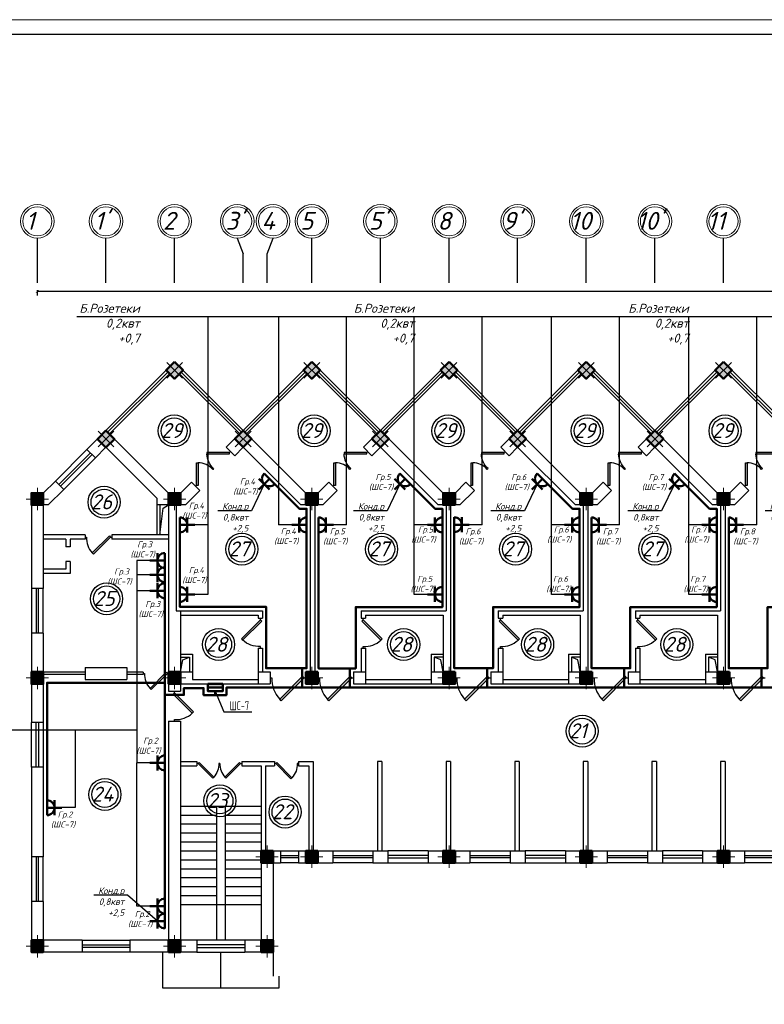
# Model space of a CAD drawing. Header units: millimetres. Extents: x 473009 to 2502882, y 456217 to 1153743.
# Tile 114 of 124: x 2079288 to 2104246, y 506538 to 539567. Entities that reach past the tile are written whole.
import ezdxf
from ezdxf import colors
from ezdxf.entities.mleader import LeaderData, LeaderLine
from ezdxf.math import Vec2, Vec3

# ---------------------------------------------------------------- set-up
doc = ezdxf.new("R2010")
doc.units = ezdxf.units.MM
for name, color, linetype in [('kolonn', 7, 'Continuous'), ('os', 3, 'Continuous'), ('ТС ГММ', 7, 'Continuous')]:
    doc.layers.add(name, color=color, linetype=linetype)
for name, color, linetype, lineweight in [('Электрика', 1, 'Continuous', 50), ('ЭМ', 240, 'Continuous', 20), ('ЭО', 2, 'Continuous', 40)]:
    doc.layers.add(name, color=color, linetype=linetype, lineweight=lineweight)
doc.styles.add('SPDS', font='spds.shx', dxfattribs={"width": 0.8, "height": 250})
doc.styles.get("Standard").update_dxf_attribs({"font": 'isocpeui.ttf'})
doc.styles.add('style Ecuper', font='isocpeui.ttf', dxfattribs={"height": 220})
doc.styles.add('ГОСТ 300', font='isocpeui.ttf', dxfattribs={"height": 250})
doc.dimstyles.new('ISO-25', dxfattribs={"dimtxt": 400, "dimasz": 100, "dimexe": 50, "dimexo": 50, "dimgap": 20, "dimtad": 1, "dimdec": 0, "dimtxsty": 'Standard', "dimblk": 'ARCHTICK', "dimcen": 20, "dimclrd": 1, "dimclre": 1, "dimadec": 0, "dimazin": 0, "dimtfac": 1, "dimtdec": 0, "dimtmove": 0, "dimatfit": 3, "dimldrblk": 'ARCHTICK', "dimfxl": 1, "dimarcsym": 0})

# ---------------------------------------------------------------- blocks, each defined once
blk = doc.blocks.new('jfgjhsdf')
blk.add_hatch(color=1).paths.add_polyline_path([(-593, 731), (-637, 687), (0, 50), (44, 94)])
at = {"color": 1}
for p, q in [((0, 1000), (0, 950)), ((0, 50), (0, 0))]:
    blk.add_line(p, q, dxfattribs=at)
blk.add_lwpolyline([(0, 50), (-637, 687), (-593, 731), (44, 94), (0, 50)], dxfattribs=at)
blk.add_arc((-33, 130), 821, 87.662, 132.9147, dxfattribs=at)
blk = doc.blocks.new('ghsdd')
at = {"ltscale": 50}
h = blk.add_hatch(color=256, dxfattribs=at)
h.paths.add_polyline_path([(0, 200), (-200, 200), (-200, 0), (0, 0)])
h.paths.add_polyline_path([(200, 0), (200, 200), (0, 200), (0, 0)])
h.paths.add_polyline_path([(0, 0), (-200, 0), (-200, -200), (0, -200)])
h.paths.add_polyline_path([(0, 0), (0, -200), (200, -200), (200, 0)])
at = {"lineweight": 0}
for p, q in [((0, -374), (0, 374)), ((-374, 0), (374, 0))]:
    blk.add_line(p, q, dxfattribs=at)
at = {"lineweight": 50, "ltscale": 50}
blk.add_lwpolyline([(200, 200), (200, -200), (-200, -200), (-200, 200), (200, 200)], dxfattribs=at)
blk = doc.blocks.new('розетка')
at = {"layer": 'Электрика', "ltscale": 20}
for p, q in [((0, 250), (0, -250)), ((0, 0), (500, 0)), ((250, 250), (250, -250))]:
    blk.add_line(p, q, dxfattribs=at)
blk.add_arc((0, 0), 250, 270, 90, dxfattribs=at)
blk = doc.blocks.new('_None')
blk = doc.blocks.new('_ArchTick')
at = {"color": 0, "linetype": 'ByBlock', "const_width": 0.15}
blk.add_lwpolyline([(-0.5, -0.5), (0.5, 0.5)], dxfattribs=at)
blk = doc.blocks.new('*D108')
at = {"color": 1, "lineweight": -2, "transparency": 16777216}
for p, q in [((2079879, 530311), (2079879, 530496)), ((2167079, 530446), (2079879, 530446)), ((2167079, 530311), (2167079, 530496))]:
    blk.add_line(p, q, dxfattribs=at)
at = {"layer": 'Defpoints', "color": 0, "lineweight": 50, "transparency": 16777216}
for p in [(2079879, 530446), (2079879, 530261), (2167079, 530261)]:
    blk.add_point(p, dxfattribs=at)
at = {"color": 1, "lineweight": -2, "transparency": 16777216, "xscale": 100, "yscale": 100, "zscale": 100, "rotation": 180}
blk.add_blockref('_ArchTick', (2079879, 530446), dxfattribs=at)
at = {"color": 1, "lineweight": -2, "transparency": 16777216, "xscale": 100, "yscale": 100, "zscale": 100}
blk.add_blockref('_ArchTick', (2167079, 530446), dxfattribs=at)
at = {"color": 0, "transparency": 16777216, "insert": (2123479, 530668), "char_height": 400, "attachment_point": 5}
blk.add_mtext('87200', dxfattribs=at)
blk = doc.blocks.new('1231234431252433')
at = {"layer": 'ЭМ', "color": 0, "lineweight": 20, "ltscale": 0.5}
blk.add_lwpolyline([(287242, 187022), (413342, 187022), (413342, 269622), (287242, 269622)], close=True, dxfattribs=at)
at = {"layer": 'ЭМ', "color": 0, "lineweight": 30, "ltscale": 0.5}
blk.add_lwpolyline([(289242, 187522), (412842, 187522), (412842, 269122), (289242, 269122)], close=True, dxfattribs=at)

msp = doc.modelspace()

# ---------------------------------------------------------------- hatches: boundary and pattern name
at = {"lineweight": 50}
h = msp.add_hatch(color=1, dxfattribs=at)
h.dxf.hatch_style = 1
h.paths.add_polyline_path([(2085593.8, 517162.9), (2085593.8, 517287.9), (2085952.3, 517287.9), (2085952.3, 517162.9)])
h.paths.add_polyline_path([(2085952.3, 517162.9), (2085952.3, 517287.9), (2086093.8, 517287.9), (2086093.8, 517162.9)])

# ---------------------------------------------------------------- linework, layer by layer
for p, q in [((2087964.3, 529597.5), (2087964.3, 522618.2)), ((2082179, 525787.9), (2084479, 528087.9)), ((2086779, 525787.9), (2084479, 528087.9)), ((2086779, 525787.9), (2089079, 528087.9)), ((2091379, 525787.9), (2089079, 528087.9)), ((2091379, 525787.9), (2093679, 528087.9)), ((2095979, 525787.9), (2093679, 528087.9)), ((2095979, 525787.9), (2098279, 528087.9)), ((2100579, 525787.9), (2098279, 528087.9)), ((2100579, 525787.9), (2102879, 528087.9)), ((2105179, 525787.9), (2102879, 528087.9)), ((2088404, 522618.2), (2087964.3, 522618.2)), ((2090243.6, 522618.2), (2089804, 522618.2)), ((2092954, 522618.2), (2092514.3, 522618.2)), ((2094793.6, 522627), (2094354, 522627)), ((2097554, 522618.2), (2097114.3, 522618.2)), ((2099393.6, 522618.2), (2098954, 522618.2)), ((2102154, 522618.2), (2101714.3, 522618.2)), ((2103993.6, 522618.2), (2103554, 522618.2)), ((2092954, 520287.9), (2092514.3, 520287.9)), ((2097554, 520287.9), (2097114.3, 520287.9)), ((2102154, 520287.9), (2101714.3, 520287.9)), ((2083214.3, 515734.9), (2077163.1, 515734.9)), ((2084679, 513187.9), (2087379, 513187.9)), ((2085879, 513187.9), (2085879, 508687.9)), ((2086179, 513187.9), (2086179, 508687.9)), ((2084679, 512887.9), (2085879, 512887.9)), ((2086179, 512887.9), (2087379, 512887.9)), ((2084679, 512587.9), (2085879, 512587.9)), ((2084679, 512287.9), (2085879, 512287.9)), ((2086179, 512587.9), (2087379, 512587.9)), ((2086179, 512287.9), (2087379, 512287.9)), ((2084679, 511987.9), (2085879, 511987.9)), ((2086179, 511987.9), (2087379, 511987.9)), ((2084679, 511687.9), (2085879, 511687.9)), ((2086179, 511687.9), (2087379, 511687.9)), ((2084679, 511387.9), (2085879, 511387.9)), ((2086179, 511387.9), (2087379, 511387.9)), ((2084679, 511087.9), (2085879, 511087.9)), ((2086179, 511087.9), (2087379, 511087.9)), ((2084679, 510787.9), (2085879, 510787.9)), ((2086179, 510787.9), (2087379, 510787.9)), ((2084679, 510487.9), (2085879, 510487.9)), ((2086179, 510487.9), (2087379, 510487.9)), ((2084679, 510187.9), (2085879, 510187.9)), ((2086179, 510187.9), (2087379, 510187.9)), ((2084679, 509887.9), (2087379, 509887.9)), ((2086029, 507087.9), (2086029, 508287.9)), ((2087779, 508287.9), (2087779, 507487.9))]:
    msp.add_line(p, q)
at = {"color": 1}
for p, q in [((2082235.5, 525731.3), (2084252.7, 527748.5)), ((2082292.1, 525674.7), (2084309.3, 527691.9)), ((2086665.8, 525674.7), (2084648.7, 527691.9)), ((2086722.4, 525731.3), (2084705.2, 527748.5)), ((2086835.5, 525731.3), (2088852.7, 527748.5)), ((2086892.1, 525674.7), (2088909.3, 527691.9)), ((2091265.8, 525674.7), (2089248.7, 527691.9)), ((2091322.4, 525731.3), (2089305.2, 527748.5)), ((2091435.5, 525731.3), (2093452.7, 527748.5)), ((2091492.1, 525674.7), (2093509.3, 527691.9)), ((2095865.8, 525674.7), (2093848.7, 527691.9)), ((2095922.4, 525731.3), (2093905.2, 527748.5)), ((2096035.5, 525731.3), (2098052.7, 527748.5)), ((2096092.1, 525674.7), (2098109.3, 527691.9)), ((2100465.8, 525674.7), (2098448.7, 527691.9)), ((2100522.4, 525731.3), (2098505.2, 527748.5)), ((2100635.5, 525731.3), (2102652.7, 527748.5)), ((2100692.1, 525674.7), (2102709.3, 527691.9)), ((2105065.8, 525674.7), (2103048.7, 527691.9)), ((2105122.4, 525731.3), (2103105.2, 527748.5)), ((2080481.9, 524090.8), (2081542.6, 525151.5)), ((2080595, 523977.7), (2081655.7, 525038.3)), ((2081712.3, 524981.8), (2080651.6, 523921.1)), ((2081825.4, 524868.6), (2080764.7, 523808)), ((2079679, 520487.9), (2079679, 518987.9)), ((2079839, 520487.9), (2079839, 518987.9)), ((2079919, 518987.9), (2079919, 520487.9)), ((2080079, 518987.9), (2080079, 520487.9)), ((2081479, 517677.9), (2080079, 517677.9)), ((2081479, 517597.9), (2080079, 517597.9)), ((2083429, 517677.9), (2082879, 517677.9)), ((2083429, 517597.9), (2082879, 517597.9)), ((2083429, 517677.9), (2083429, 517597.9)), ((2079679, 514487.9), (2079679, 515987.9)), ((2079839, 514487.9), (2079839, 515987.9)), ((2079919, 515987.9), (2079919, 514487.9)), ((2080079, 515987.9), (2080079, 514487.9)), ((2088029, 511687.9), (2088629, 511687.9)), ((2089779, 511687.9), (2091129, 511687.9)), ((2092979, 511687.9), (2091629, 511687.9)), ((2094379, 511687.9), (2095729, 511687.9)), ((2097579, 511687.9), (2096229, 511687.9)), ((2098979, 511687.9), (2100329, 511687.9)), ((2102179, 511687.9), (2100829, 511687.9)), ((2103579, 511687.9), (2104929, 511687.9)), ((2079679, 511487.9), (2079679, 509987.9)), ((2079839, 511487.9), (2079839, 509987.9)), ((2079919, 509987.9), (2079919, 511487.9)), ((2080079, 509987.9), (2080079, 511487.9)), ((2088029, 511527.9), (2088629, 511527.9)), ((2088629, 511447.9), (2088029, 511447.9)), ((2088629, 511287.9), (2088029, 511287.9)), ((2089779, 511527.9), (2091129, 511527.9)), ((2091129, 511447.9), (2089779, 511447.9)), ((2091129, 511287.9), (2089779, 511287.9)), ((2092979, 511527.9), (2091629, 511527.9)), ((2091629, 511447.9), (2092979, 511447.9)), ((2091629, 511287.9), (2092979, 511287.9)), ((2094379, 511527.9), (2095729, 511527.9)), ((2095729, 511447.9), (2094379, 511447.9)), ((2095729, 511287.9), (2094379, 511287.9)), ((2097579, 511527.9), (2096229, 511527.9)), ((2096229, 511447.9), (2097579, 511447.9)), ((2096229, 511287.9), (2097579, 511287.9)), ((2098979, 511527.9), (2100329, 511527.9)), ((2100329, 511447.9), (2098979, 511447.9)), ((2100329, 511287.9), (2098979, 511287.9)), ((2102179, 511527.9), (2100829, 511527.9)), ((2100829, 511447.9), (2102179, 511447.9)), ((2100829, 511287.9), (2102179, 511287.9)), ((2103579, 511527.9), (2104929, 511527.9)), ((2104929, 511447.9), (2103579, 511447.9)), ((2104929, 511287.9), (2103579, 511287.9)), ((2081379, 508687.9), (2082979, 508687.9)), ((2086829, 508687.9), (2085229, 508687.9)), ((2081379, 508527.9), (2082979, 508527.9)), ((2082979, 508447.9), (2081379, 508447.9)), ((2086829, 508527.9), (2085229, 508527.9)), ((2085229, 508447.9), (2086829, 508447.9)), ((2082979, 508287.9), (2081379, 508287.9)), ((2085229, 508287.9), (2086829, 508287.9))]:
    msp.add_line(p, q, dxfattribs=at)
at = {"lineweight": 30}
for p, q in [((2081542.6, 525151.5), (2082179, 525787.9)), ((2084279, 523687.9), (2082179, 525787.9)), ((2086213.3, 525222.2), (2086779, 525787.9)), ((2088879, 523687.9), (2086779, 525787.9)), ((2090813.3, 525222.2), (2091379, 525787.9)), ((2093479, 523687.9), (2091379, 525787.9)), ((2095413.3, 525222.2), (2095979, 525787.9)), ((2098079, 523687.9), (2095979, 525787.9)), ((2100013.3, 525222.2), (2100579, 525787.9)), ((2102679, 523687.9), (2100579, 525787.9)), ((2081825.4, 524868.6), (2082179, 525222.2)), ((2083879, 523522.2), (2082179, 525222.2)), ((2086496.1, 524939.3), (2086213.3, 525222.2)), ((2086496.1, 524939.3), (2086779, 525222.2)), ((2088713.3, 523287.9), (2086779, 525222.2)), ((2091096.1, 524939.3), (2090813.3, 525222.2)), ((2091096.1, 524939.3), (2091379, 525222.2)), ((2093313.3, 523287.9), (2091379, 525222.2)), ((2095696.1, 524939.3), (2095413.3, 525222.2)), ((2095696.1, 524939.3), (2095979, 525222.2)), ((2097913.3, 523287.9), (2095979, 525222.2)), ((2100296.1, 524939.3), (2100013.3, 525222.2)), ((2100296.1, 524939.3), (2100579, 525222.2)), ((2102513.3, 523287.9), (2100579, 525222.2)), ((2081825.4, 524868.6), (2081542.6, 525151.5)), ((2080079, 523687.9), (2080481.9, 524090.8)), ((2080764.7, 523808), (2080481.9, 524090.8)), ((2084679, 523687.9), (2085046.6, 524055.5)), ((2085329.4, 523772.6), (2085046.6, 524055.5)), ((2089279, 523687.9), (2089646.6, 524055.5)), ((2089929.4, 523772.6), (2089646.6, 524055.5)), ((2093879, 523687.9), (2094246.6, 524055.5)), ((2094529.4, 523772.6), (2094246.6, 524055.5)), ((2098479, 523687.9), (2098846.6, 524055.5)), ((2099129.4, 523772.6), (2098846.6, 524055.5)), ((2103079, 523687.9), (2103446.6, 524055.5)), ((2103729.4, 523772.6), (2103446.6, 524055.5)), ((2079679, 523687.9), (2079679, 520487.9)), ((2080079, 523687.9), (2079679, 523687.9)), ((2080244.6, 523287.9), (2080764.7, 523808)), ((2083879, 523522.2), (2083879, 522287.9)), ((2084679, 523687.9), (2084279, 523687.9)), ((2084844.6, 523287.9), (2085329.4, 523772.6)), ((2089279, 523687.9), (2088879, 523687.9)), ((2089444.6, 523287.9), (2089929.4, 523772.6)), ((2093879, 523687.9), (2093479, 523687.9)), ((2094044.6, 523287.9), (2094529.4, 523772.6)), ((2098479, 523687.9), (2098079, 523687.9)), ((2098644.6, 523287.9), (2099129.4, 523772.6)), ((2103079, 523687.9), (2102679, 523687.9)), ((2103244.6, 523287.9), (2103729.4, 523772.6)), ((2080079, 523287.9), (2080079, 520487.9)), ((2080244.6, 523287.9), (2080079, 523287.9)), ((2084844.6, 523287.9), (2083879, 523287.9)), ((2083979, 523287.9), (2083979, 522287.9)), ((2084279, 523287.9), (2084279, 517037.9)), ((2084529, 523287.9), (2084529, 519737.9)), ((2089444.6, 523287.9), (2088713.3, 523287.9)), ((2089029, 523287.9), (2089029, 517687.9)), ((2089179, 523287.9), (2089179, 517687.9)), ((2094044.6, 523287.9), (2093313.3, 523287.9)), ((2093579, 523287.9), (2093579, 519737.9)), ((2093729, 523287.9), (2093729, 517687.9)), ((2098644.6, 523287.9), (2097913.3, 523287.9)), ((2098179, 523287.9), (2098179, 519737.9)), ((2098329, 523287.9), (2098329, 517687.9)), ((2103244.6, 523287.9), (2102513.3, 523287.9)), ((2102779, 523287.9), (2102779, 519737.9)), ((2102929, 523287.9), (2102929, 517687.9)), ((2081479, 522287.9), (2080079, 522287.9)), ((2081479, 522287.9), (2081479, 522137.9)), ((2084279, 522287.9), (2082379, 522287.9)), ((2082379, 522287.9), (2082379, 522137.9)), ((2080829, 522137.9), (2080079, 522137.9)), ((2080829, 522137.9), (2080829, 521887.9)), ((2080979, 521887.9), (2080829, 521887.9)), ((2081479, 522137.9), (2080979, 522137.9)), ((2080979, 522137.9), (2080979, 521887.9)), ((2084279, 522137.9), (2082379, 522137.9)), ((2080979, 521387.9), (2080829, 521387.9)), ((2080829, 521387.9), (2080829, 521137.9)), ((2080979, 521387.9), (2080979, 520987.9)), ((2080829, 521137.9), (2080079, 521137.9)), ((2080979, 520987.9), (2080079, 520987.9)), ((2080079, 520487.9), (2079679, 520487.9)), ((2084529, 519737.9), (2087429, 519737.9)), ((2084679, 519737.9), (2084679, 517687.9)), ((2084679, 519587.9), (2087279, 519587.9)), ((2087279, 519587.9), (2087279, 519487.9)), ((2087429, 519737.9), (2087429, 519487.9)), ((2090729, 519737.9), (2090729, 519487.9)), ((2090729, 519737.9), (2093579, 519737.9)), ((2090879, 519587.9), (2090879, 519487.9)), ((2090879, 519587.9), (2093479, 519587.9)), ((2093479, 519587.9), (2093479, 517687.9)), ((2095329, 519737.9), (2098179, 519737.9)), ((2095329, 519737.9), (2095329, 519487.9)), ((2095479, 519587.9), (2098079, 519587.9)), ((2095479, 519587.9), (2095479, 519487.9)), ((2098079, 519587.9), (2098079, 517687.9)), ((2099929, 519737.9), (2099929, 519487.9)), ((2099929, 519737.9), (2102779, 519737.9)), ((2100079, 519587.9), (2100079, 519487.9)), ((2100079, 519587.9), (2102679, 519587.9)), ((2102679, 519587.9), (2102679, 517687.9)), ((2087279, 519487.9), (2087429, 519487.9)), ((2090729, 519487.9), (2090879, 519487.9)), ((2095329, 519487.9), (2095479, 519487.9)), ((2099929, 519487.9), (2100079, 519487.9)), ((2080079, 518987.9), (2079679, 518987.9)), ((2079679, 518987.9), (2079679, 515987.9)), ((2080079, 518987.9), (2080079, 515987.9)), ((2084679, 518287.9), (2085079, 518287.9)), ((2085079, 518287.9), (2085079, 517437.9)), ((2087279, 518487.9), (2087429, 518487.9)), ((2087279, 518487.9), (2087279, 517287.9)), ((2087429, 518487.9), (2087429, 517687.9)), ((2090729, 518487.9), (2090879, 518487.9)), ((2090729, 518487.9), (2090729, 517687.9)), ((2090879, 518487.9), (2090879, 517287.9)), ((2093079, 518287.9), (2093079, 517287.9)), ((2093079, 518287.9), (2093479, 518287.9)), ((2095329, 518487.9), (2095329, 517687.9)), ((2095329, 518487.9), (2095479, 518487.9)), ((2095479, 518487.9), (2095479, 517287.9)), ((2097679, 518287.9), (2098079, 518287.9)), ((2097679, 518287.9), (2097679, 517287.9)), ((2099929, 518487.9), (2100079, 518487.9)), ((2099929, 518487.9), (2099929, 517687.9)), ((2100079, 518487.9), (2100079, 517287.9)), ((2102279, 518287.9), (2102279, 517287.9)), ((2102279, 518287.9), (2102679, 518287.9)), ((2084679, 518187.9), (2084979, 518187.9)), ((2084979, 518187.9), (2084979, 517687.9)), ((2093479, 518187.9), (2093179, 518187.9)), ((2093179, 518187.9), (2093179, 517687.9)), ((2098079, 518187.9), (2097779, 518187.9)), ((2097779, 518187.9), (2097779, 517687.9)), ((2102679, 518187.9), (2102379, 518187.9)), ((2102379, 518187.9), (2102379, 517687.9)), ((2081479, 517837.9), (2082879, 517837.9)), ((2081479, 517837.9), (2081479, 517437.9)), ((2082879, 517837.9), (2082879, 517437.9)), ((2084679, 517687.9), (2085079, 517687.9)), ((2087279, 517687.9), (2087679, 517687.9)), ((2087679, 517687.9), (2087679, 517287.9)), ((2088879, 517687.9), (2088879, 517287.9)), ((2088879, 517687.9), (2089279, 517687.9)), ((2089279, 517687.9), (2089279, 517287.9)), ((2090479, 517687.9), (2090479, 517287.9)), ((2090479, 517687.9), (2090879, 517687.9)), ((2093079, 517687.9), (2093879, 517687.9)), ((2093879, 517687.9), (2093879, 517287.9)), ((2095079, 517687.9), (2095479, 517687.9)), ((2095079, 517687.9), (2095079, 517287.9)), ((2097679, 517687.9), (2098479, 517687.9)), ((2098479, 517687.9), (2098479, 517287.9)), ((2099679, 517687.9), (2099679, 517287.9)), ((2099679, 517687.9), (2100079, 517687.9)), ((2102279, 517687.9), (2103079, 517687.9)), ((2103079, 517687.9), (2103079, 517287.9)), ((2081479, 517437.9), (2082879, 517437.9)), ((2084679, 517287.9), (2087679, 517287.9)), ((2084679, 517287.9), (2084679, 517037.9)), ((2085079, 517437.9), (2087279, 517437.9)), ((2088879, 517287.9), (2089279, 517287.9)), ((2090479, 517287.9), (2093879, 517287.9)), ((2090879, 517437.9), (2093079, 517437.9)), ((2095079, 517287.9), (2098479, 517287.9)), ((2095479, 517437.9), (2097679, 517437.9)), ((2099679, 517287.9), (2103079, 517287.9)), ((2100079, 517437.9), (2102279, 517437.9)), ((2084279, 517037.9), (2084679, 517037.9)), ((2080079, 515987.9), (2079679, 515987.9)), ((2084279, 516037.9), (2084679, 516037.9)), ((2084279, 516037.9), (2084279, 508687.9)), ((2084679, 516037.9), (2084679, 508687.9)), ((2084679, 514687.9), (2085229, 514687.9)), ((2085229, 514687.9), (2085229, 514537.9)), ((2086729, 514687.9), (2086729, 514537.9)), ((2086729, 514687.9), (2087829, 514687.9)), ((2087829, 514687.9), (2087829, 514537.9)), ((2088629, 514687.9), (2088629, 514537.9)), ((2088629, 514687.9), (2089129, 514687.9)), ((2089129, 514687.9), (2089129, 511687.9)), ((2091279, 514687.9), (2091279, 511687.9)), ((2091429, 514687.9), (2091279, 514687.9)), ((2091429, 514687.9), (2091429, 511687.9)), ((2093729, 514687.9), (2093579, 514687.9)), ((2093579, 514687.9), (2093579, 511687.9)), ((2093729, 514687.9), (2093729, 511687.9)), ((2095879, 514687.9), (2095879, 511687.9)), ((2096029, 514687.9), (2095879, 514687.9)), ((2096029, 514687.9), (2096029, 511687.9)), ((2098329, 514687.9), (2098179, 514687.9)), ((2098179, 514687.9), (2098179, 511687.9)), ((2098329, 514687.9), (2098329, 511687.9)), ((2100629, 514687.9), (2100479, 514687.9)), ((2100479, 514687.9), (2100479, 511687.9)), ((2100629, 514687.9), (2100629, 511687.9)), ((2102779, 514687.9), (2102779, 511687.9)), ((2102929, 514687.9), (2102779, 514687.9)), ((2102929, 514687.9), (2102929, 511687.9)), ((2080079, 514487.9), (2079679, 514487.9)), ((2079679, 514487.9), (2079679, 511487.9)), ((2080079, 514487.9), (2080079, 511487.9)), ((2084679, 514537.9), (2085229, 514537.9)), ((2086729, 514537.9), (2087379, 514537.9)), ((2087379, 514537.9), (2087379, 508687.9)), ((2087529, 514537.9), (2087529, 511687.9)), ((2087529, 514537.9), (2087829, 514537.9)), ((2088629, 514537.9), (2088979, 514537.9)), ((2088979, 514537.9), (2088979, 511687.9)), ((2087379, 511687.9), (2088029, 511687.9)), ((2088029, 511687.9), (2088029, 511287.9)), ((2088629, 511687.9), (2088629, 511287.9)), ((2088629, 511687.9), (2089779, 511687.9)), ((2089779, 511687.9), (2089779, 511287.9)), ((2091129, 511687.9), (2091129, 511287.9)), ((2091129, 511687.9), (2091629, 511687.9)), ((2091629, 511687.9), (2091629, 511287.9)), ((2092979, 511687.9), (2092979, 511287.9)), ((2092979, 511687.9), (2094379, 511687.9)), ((2094379, 511687.9), (2094379, 511287.9)), ((2095729, 511687.9), (2095729, 511287.9)), ((2095729, 511687.9), (2096229, 511687.9)), ((2096229, 511687.9), (2096229, 511287.9)), ((2097579, 511687.9), (2097579, 511287.9)), ((2097579, 511687.9), (2098979, 511687.9)), ((2098979, 511687.9), (2098979, 511287.9)), ((2100329, 511687.9), (2100329, 511287.9)), ((2100329, 511687.9), (2100829, 511687.9)), ((2100829, 511687.9), (2100829, 511287.9)), ((2102179, 511687.9), (2102179, 511287.9)), ((2102179, 511687.9), (2103579, 511687.9)), ((2103579, 511687.9), (2103579, 511287.9)), ((2080079, 511487.9), (2079679, 511487.9)), ((2087779, 511287.9), (2088029, 511287.9)), ((2087779, 511287.9), (2087779, 508287.9)), ((2088629, 511287.9), (2089779, 511287.9)), ((2091129, 511287.9), (2091629, 511287.9)), ((2092979, 511287.9), (2094379, 511287.9)), ((2095729, 511287.9), (2096229, 511287.9)), ((2097579, 511287.9), (2098979, 511287.9)), ((2100329, 511287.9), (2100829, 511287.9)), ((2102179, 511287.9), (2103579, 511287.9)), ((2080079, 509987.9), (2079679, 509987.9)), ((2079679, 509987.9), (2079679, 508287.9)), ((2080079, 509987.9), (2080079, 508687.9)), ((2081379, 508687.9), (2080079, 508687.9)), ((2081379, 508687.9), (2081379, 508287.9)), ((2084279, 508687.9), (2082979, 508687.9)), ((2082979, 508687.9), (2082979, 508287.9)), ((2085229, 508687.9), (2084679, 508687.9)), ((2085229, 508687.9), (2085229, 508287.9)), ((2087379, 508687.9), (2086829, 508687.9)), ((2086829, 508687.9), (2086829, 508287.9)), ((2081379, 508287.9), (2079679, 508287.9)), ((2085229, 508287.9), (2082979, 508287.9)), ((2087779, 508287.9), (2086829, 508287.9))]:
    msp.add_line(p, q, dxfattribs=at)
for points in [[(2115564.3, 520287.9), (2115564.3, 529597.5), (2081206.8, 529597.5)], [(2085593.6, 529597.5), (2085593.6, 522618.2), (2085154, 522618.2)], [(2090243.6, 522618.2), (2090243.6, 529597.5)], [(2092514.3, 520287.9), (2092514.3, 529597.5)], [(2094793.6, 522627), (2094793.6, 529597.5)], [(2097114.3, 520287.9), (2097114.3, 529597.5)], [(2099393.6, 522618.2), (2099393.6, 529597.5)], [(2101714.3, 520287.9), (2101714.3, 529597.5)], [(2103993.6, 522618.2), (2103993.6, 529597.5)], [(2083979, 522287.9), (2084098.4, 523180.6), (2084279, 523287.9)], [(2085593.6, 522885.9), (2085593.6, 520287.9), (2085154, 520287.9)], [(2083654, 521425.4), (2083214.3, 521425.4)], [(2083214.3, 521425.4), (2083214.3, 514634.6)], [(2083654, 520947.7), (2083214.3, 520947.7)], [(2083654, 520411.7), (2083214.3, 520411.7)], [(2084679, 517687.9), (2084758, 518096.4), (2084979, 518187.9)], [(2093479, 517687.9), (2093399.9, 518096.4), (2093179, 518187.9)], [(2098079, 517687.9), (2097999.9, 518096.4), (2097779, 518187.9)], [(2102679, 517687.9), (2102599.9, 518096.4), (2102379, 518187.9)], [(2081143.6, 515734.9), (2081143.6, 513136.9), (2080704, 513136.9)], [(2083654, 509832.8), (2083214.3, 509832.8), (2083214.3, 514634.6)], [(2083654, 514634.6), (2083214.3, 514634.6)], [(2084079, 508287.9), (2084079, 507087.9), (2087979, 507087.9), (2087979, 507487.9)]]:
    msp.add_lwpolyline(points)
for points in [[(2084761.8, 527805), (2084479, 528087.9), (2084196.1, 527805), (2084479, 527522.2)], [(2089361.8, 527805), (2089079, 528087.9), (2088796.1, 527805), (2089079, 527522.2)], [(2093961.8, 527805), (2093679, 528087.9), (2093396.1, 527805), (2093679, 527522.2)], [(2098561.8, 527805), (2098279, 528087.9), (2097996.1, 527805), (2098279, 527522.2)], [(2103161.8, 527805), (2102879, 528087.9), (2102596.1, 527805), (2102879, 527522.2)]]:
    msp.add_lwpolyline(points, close=True, dxfattribs=at)
at = {"color": 1, "lineweight": 50}
for points in [[(2087657.7, 524166.6), (2088661.5, 523162.9), (2088904, 523162.9), (2088904, 522868.2)], [(2092207.7, 524166.6), (2093211.5, 523162.9), (2093454, 523162.9), (2093454, 522868.2)], [(2096807.7, 524166.6), (2097811.5, 523162.9), (2098054, 523162.9), (2098054, 522868.2)], [(2101407.7, 524166.6), (2102411.5, 523162.9), (2102654, 523162.9), (2102654, 522868.2)], [(2088754, 517812.9), (2087543.7, 517812.9), (2087543.7, 519874.5), (2084654, 519874.5), (2084654, 522627)], [(2088754, 517812.9), (2088904, 517812.9), (2088904, 522618.2)], [(2093454, 522618.2), (2093454, 519862.9), (2090554, 519862.9), (2090554, 517804.1), (2089304, 517804.1), (2089304, 522618.2)], [(2094954, 517812.9), (2093854, 517812.9), (2093854, 522627)], [(2094954, 517812.9), (2095154, 517812.9), (2095154, 519862.9), (2098054, 519862.9), (2098054, 522618.2)], [(2099554, 517812.9), (2098454, 517812.9), (2098454, 522627)], [(2099554, 517812.9), (2099754, 517812.9), (2099754, 519862.9), (2102654, 519862.9), (2102654, 522618.2)], [(2104154, 517812.9), (2103054, 517812.9), (2103054, 522627)], [(2104154, 517812.9), (2104354, 517812.9), (2104354, 519862.9), (2107254, 519862.9), (2107254, 522618.2)], [(2084154, 509832.8), (2084154, 521425.4)], [(2085843.8, 516912.9), (2086218.8, 516912.9), (2086218.8, 517162.9), (2113354, 517162.9), (2113354, 517804.1)], [(2088754, 517812.9), (2088754, 517162.9)], [(2090354, 517804.1), (2090354, 517162.9)], [(2094954, 517804.1), (2094954, 517162.9)], [(2099554, 517812.9), (2099554, 517162.9)], [(2104154, 517812.9), (2104154, 517162.9)], [(2080204, 513131.1), (2080204, 517322.9), (2084154, 517322.9)], [(2085843.8, 516912.9), (2085449.3, 516912.9), (2085449.3, 517148.7), (2084790.1, 517148.7), (2084790.1, 516914.1), (2084154, 516914.1)], [(2086093.8, 517162.9), (2085593.8, 517162.9)], [(2085843.8, 516912.9), (2085843.8, 517037.9)]]:
    msp.add_lwpolyline(points, dxfattribs=at)
at = {"color": 1}
for centre, radius in [((2084466.1, 525775.4), 537), ((2084466.1, 525775.4), 437), ((2089153.8, 525775.4), 537), ((2089153.8, 525775.4), 437), ((2093644.3, 525775.4), 537), ((2093644.3, 525775.4), 437), ((2098311.9, 525775.4), 537), ((2098311.9, 525775.4), 437), ((2102930.2, 525775.4), 537), ((2102930.2, 525775.4), 437), ((2082114.8, 523382.4), 537), ((2082114.8, 523382.4), 437), ((2086731.6, 521805.6), 537), ((2086731.6, 521805.6), 437), ((2091419.3, 521805.6), 537), ((2091419.3, 521805.6), 437), ((2095909.9, 521805.6), 537), ((2095909.9, 521805.6), 437), ((2100577.5, 521805.6), 537), ((2100577.5, 521805.6), 437), ((2082201.3, 520139.5), 537), ((2082201.3, 520139.5), 437), ((2085953.7, 518606), 537), ((2085953.7, 518606), 437), ((2092158.1, 518606), 537), ((2092158.1, 518606), 437), ((2096648.6, 518606), 537), ((2096648.6, 518606), 437), ((2101316.3, 518606), 537), ((2101316.3, 518606), 437), ((2098143.4, 515702.8), 537), ((2098143.4, 515702.8), 437), ((2082144.1, 513577.6), 537), ((2082144.1, 513577.6), 437), ((2085999.1, 513363.9), 537), ((2085999.1, 513363.9), 437), ((2088182.6, 512987.8), 537), ((2088182.6, 512987.8), 437)]:
    msp.add_circle(centre, radius, dxfattribs=at)
at = {"layer": 'os', "color": 0}
for p, q in [((2079879, 530741), (2079879, 532241)), ((2082179, 530741), (2082179, 532241)), ((2084479, 530741), (2084479, 532241)), ((2089079, 530741), (2089079, 532241)), ((2091379, 530741), (2091379, 532241)), ((2093679, 530741), (2093679, 532241)), ((2095979, 530741), (2095979, 532241)), ((2098279, 530741), (2098279, 532241)), ((2100579, 530741), (2100579, 532241)), ((2102879, 530741), (2102879, 532241)), ((2086779, 530741), (2086779, 531710.8)), ((2087579, 530741), (2087579, 531710.8))]:
    msp.add_line(p, q, dxfattribs=at)
for points in [[(2086579, 532241), (2086779, 531710.8)], [(2087579, 531710.8), (2087779, 532241)]]:
    msp.add_lwpolyline(points, dxfattribs=at)
at = {"layer": 'os', "color": 0, "lineweight": 0}
for centre, radius in [((2079879, 532803.5), 562.5), ((2079879, 532803.5), 487.5), ((2082179, 532803.5), 562.5), ((2082179, 532803.5), 487.5), ((2084479, 532803.5), 562.5), ((2084479, 532803.5), 487.5), ((2086579, 532803.5), 562.5), ((2086579, 532803.5), 487.5), ((2087779, 532803.5), 562.5), ((2087779, 532803.5), 487.5), ((2089079, 532803.5), 562.5), ((2089079, 532803.5), 487.5), ((2091379, 532803.5), 562.5), ((2091379, 532803.5), 487.5), ((2093679, 532803.5), 562.5), ((2093679, 532803.5), 487.5), ((2095979, 532803.5), 562.5), ((2095979, 532803.5), 487.5), ((2098279, 532803.5), 562.5), ((2098279, 532803.5), 487.5), ((2100579, 532803.5), 562.5), ((2100579, 532803.5), 487.5), ((2102879, 532803.5), 562.5), ((2102879, 532803.5), 487.5)]:
    msp.add_circle(centre, radius, dxfattribs=at)
at = {"layer": 'ЭО', "color": 1, "lineweight": 50}
msp.add_lwpolyline([(2085593.8, 517287.9), (2085593.8, 517037.9), (2086093.8, 517037.9), (2086093.8, 517287.9)], close=True, dxfattribs=at)

# ---------------------------------------------------------------- block references
at = {"lineweight": 50}
msp.add_blockref('1231234431252433', (1779356.4, 269944.8), dxfattribs=at)
for p, xscale, yscale, zscale, rotation in [((2086354.7, 525080.8), -0.8461538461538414, 0.8461538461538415, 0.8461538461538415, 134.9999999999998), ((2090954.7, 525080.8), -0.8461538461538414, 0.8461538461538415, 0.8461538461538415, 134.9999999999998), ((2095554.7, 525080.8), -0.8461538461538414, 0.8461538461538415, 0.8461538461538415, 134.9999999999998), ((2100154.7, 525080.8), -0.8461538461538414, 0.8461538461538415, 0.8461538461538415, 134.9999999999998), ((2104754.7, 525080.8), -0.8461538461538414, 0.8461538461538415, 0.8461538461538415, 134.9999999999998), ((2085188, 523914), 0.8461538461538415, 0.8461538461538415, 0.8461538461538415, 314.9999999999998), ((2089788, 523914), 0.8461538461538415, 0.8461538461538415, 0.8461538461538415, 314.9999999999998), ((2094388, 523914), 0.8461538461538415, 0.8461538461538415, 0.8461538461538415, 314.9999999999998), ((2098988, 523914), 0.8461538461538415, 0.8461538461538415, 0.8461538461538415, 314.9999999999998), ((2103588, 523914), 0.8461538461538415, 0.8461538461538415, 0.8461538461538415, 314.9999999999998), ((2082379, 522212.9), 0.9000000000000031, 0.9000000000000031, 0.9000000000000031, 90), ((2084279, 517637.9), 0.8499999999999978, 0.8499999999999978, 0.8499999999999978, 90), ((2088879, 517487.9), 1.199999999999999, 1.199999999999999, 1.199999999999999, 90), ((2090479, 517487.9), 1.199999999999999, 1.199999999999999, 1.199999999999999, 90), ((2095079, 517487.9), 1.199999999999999, 1.199999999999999, 1.199999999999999, 90), ((2099679, 517487.9), 1.199999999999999, 1.199999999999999, 1.199999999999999, 90), ((2104279, 517487.9), 1.199999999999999, 1.199999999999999, 1.199999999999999, 90), ((2085229, 514612.9), -0.7692307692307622, 0.7692307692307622, 0.7692307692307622, 270), ((2086729, 514612.9), 0.7692307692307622, 0.7692307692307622, 0.7692307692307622, 90), ((2087829, 514612.9), -0.7999999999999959, 0.7999999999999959, 0.7999999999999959, 270)]:
    msp.add_blockref('jfgjhsdf', p, dxfattribs=dict(xscale=xscale, yscale=yscale, zscale=zscale, rotation=rotation))
at = {"xscale": -1, "rotation": 180}
msp.add_blockref('jfgjhsdf', (2087354, 519487.9), dxfattribs=at)
at = {"rotation": 180}
for p in [(2090804, 519487.9), (2095404, 519487.9), (2100004, 519487.9), (2084479, 517037.9)]:
    msp.add_blockref('jfgjhsdf', p, dxfattribs=at)
at = {"layer": 'kolonn', "rotation": 45}
for p in [(2084479, 527805), (2089079, 527805), (2093679, 527805), (2098279, 527805), (2102879, 527805), (2082179, 525501), (2086779, 525505), (2091379, 525505), (2095979, 525505), (2100579, 525505)]:
    msp.add_blockref('ghsdd', p, dxfattribs=at)
at = {"layer": 'kolonn'}
for p in [(2079879, 523487.9), (2084479, 523487.9), (2089079, 523487.9), (2093679, 523487.9), (2098279, 523487.9), (2102879, 523487.9), (2079879, 517487.9), (2084479, 517487.9), (2089079, 517487.9), (2093679, 517487.9), (2098279, 517487.9), (2102879, 517487.9), (2087579, 511487.9), (2089079, 511487.9), (2093679, 511487.9), (2098279, 511487.9), (2102879, 511487.9), (2079879, 508487.9), (2084479, 508487.9), (2087579, 508487.9)]:
    msp.add_blockref('ghsdd', p, dxfattribs=at)
at = {"layer": 'Электрика'}
for p, rotation in [((2087657.9, 524166.5), 225.095266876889), ((2092207.9, 524166.5), 225.095266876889), ((2096807.9, 524166.5), 225.095266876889), ((2101407.9, 524166.5), 225.095266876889), ((2088904, 522618.2), 180), ((2093454, 522618.2), 180), ((2098054, 522618.2), 180), ((2102654, 522618.2), 180), ((2084154, 521425.4), 180), ((2084154, 520947.7), 180), ((2084154, 520411.7), 180), ((2093454, 520287.9), 180), ((2098054, 520287.9), 180), ((2102654, 520287.9), 180), ((2084154, 514634.6), 180), ((2084154, 509832.8), 180), ((2084154, 509332.8), 180)]:
    msp.add_blockref('розетка', p, dxfattribs=dict(at, rotation=rotation))
for p in [(2084654, 522618.2), (2089304, 522618.2), (2093854, 522627), (2098454, 522618.2), (2103054, 522618.2), (2084654, 520287.9), (2080204, 513131.1)]:
    msp.add_blockref('розетка', p, dxfattribs=at)

# ---------------------------------------------------------------- texts
at = {"ltscale": 50}
for s, p in [('1', (2079489.4, 532519.8)), ("1'", (2081789.4, 532519.8)), ('2', (2084089.4, 532519.8)), ("3'", (2086189.4, 532519.8)), ('4', (2087389.4, 532519.8)), ('5', (2088689.4, 532519.8)), ("5'", (2090989.4, 532519.8)), ('8', (2093289.4, 532519.8)), ("9'", (2095476.4, 532519.8)), ('10', (2097735.1, 532519.8)), ("10'", (2099962.6, 532519.8)), ('11', (2102335.1, 532519.8))]:
    msp.add_text(s, height=600, dxfattribs=at).set_placement(p)
at = {"color": 1}
for s, p in [('29', (2084030.4, 525535.8)), ('29', (2088718.1, 525535.8)), ('29', (2093208.6, 525535.8)), ('29', (2097876.2, 525535.8)), ('29', (2102494.5, 525535.8)), ('26', (2081679.1, 523142.9)), ('27', (2086295.9, 521566.1)), ('27', (2090983.6, 521566.1)), ('27', (2095474.2, 521566.1)), ('27', (2100141.8, 521566.1)), ('25', (2081765.6, 519900)), ('28', (2085518, 518366.4)), ('28', (2091722.4, 518366.4)), ('28', (2096212.9, 518366.4)), ('28', (2100880.5, 518366.4)), ('21', (2097707.7, 515463.3)), ('24', (2081708.4, 513338.1)), ('23', (2085563.3, 513124.4)), ('22', (2087746.9, 512748.3))]:
    msp.add_text(s, height=500, dxfattribs=at).set_placement(p)
for s, insert, char_height, width, attachment_point, style in [('{\\C1;Б.Розетеки\\P0,2квт\\P+0,7}', (2083314.3, 530036.2), 300, 1941.264, 3, 'style Ecuper'), ('{\\C1;Б.Розетеки\\P0,2квт\\P+0,7}', (2092514.3, 530036.2), 300, 1941.264, 3, 'style Ecuper'), ('{\\C1;Б.Розетеки\\P0,2квт\\P+0,7}', (2101714.3, 530036.2), 300, 1941.264, 3, 'style Ecuper'), (' Гр.4\\P(ШC-7)', (2086856.4, 523901.3), 200, 6377.27, 5, 'ГОСТ 300'), (' Гр.5\\P(ШC-7)', (2091400.4, 524049.1), 200, 6377.27, 5, 'ГОСТ 300'), (' Гр.6\\P(ШC-7)', (2095950.4, 524049.1), 200, 6377.27, 5, 'ГОСТ 300'), (' Гр.7\\P(ШC-7)', (2100550.4, 524049.1), 200, 6377.27, 5, 'ГОСТ 300'), (' Гр.4\\P(ШC-7)', (2085145.9, 523090.9), 200, 6377.27, 5, 'ГОСТ 300'), (' Гр.4\\P(ШC-7)', (2088225.1, 522233.9), 200, 6377.27, 5, 'ГОСТ 300'), (' Гр.5\\P(ШC-7)', (2089868.2, 522228.1), 200, 6377.27, 5, 'ГОСТ 300'), (' Гр.5\\P(ШC-7)', (2092825.5, 522287.8), 200, 6377.27, 5, 'ГОСТ 300'), (' Гр.6\\P(ШC-7)', (2094418.2, 522228.1), 200, 6377.27, 5, 'ГОСТ 300'), (' Гр.6\\P(ШC-7)', (2097375.5, 522287.8), 200, 6377.27, 5, 'ГОСТ 300'), (' Гр.7\\P(ШC-7)', (2099018.2, 522228.1), 200, 6377.27, 5, 'ГОСТ 300'), (' Гр.7\\P(ШC-7)', (2101975.5, 522287.8), 200, 6377.27, 5, 'ГОСТ 300'), (' Гр.8\\P(ШC-7)', (2103618.2, 522228.1), 200, 6377.27, 5, 'ГОСТ 300'), (' Гр.3\\P(ШC-7)', (2083409.6, 521791.5), 200, 6377.27, 5, 'ГОСТ 300'), (' Гр.4\\P(ШC-7)', (2085145.9, 520928.6), 200, 6377.27, 5, 'ГОСТ 300'), (' Гр.3\\P(ШC-7)', (2082636, 520880.2), 200, 6377.27, 5, 'ГОСТ 300'), (' Гр.5\\P(ШC-7)', (2092798.2, 520632.9), 200, 6377.27, 5, 'ГОСТ 300'), (' Гр.6\\P(ШC-7)', (2097348.2, 520632.9), 200, 6377.27, 5, 'ГОСТ 300'), (' Гр.7\\P(ШC-7)', (2101948.2, 520632.9), 200, 6377.27, 5, 'ГОСТ 300'), (' Гр.3\\P(ШC-7)', (2083682, 519791.3), 200, 6377.27, 5, 'ГОСТ 300'), (' Гр.2\\P(ШC-7)', (2083607.5, 515205.4), 200, 6377.27, 5, 'ГОСТ 300'), (' Гр.2\\P(ШC-7)', (2080741.3, 512729.2), 200, 6377.27, 5, 'ГОСТ 300'), (' Гр.2\\P(ШC-7)', (2083327.9, 509393.9), 200, 6377.27, 5, 'ГОСТ 300')]:
    msp.add_mtext(s, dxfattribs=dict(insert=insert, char_height=char_height, width=width, attachment_point=attachment_point, style=style))

# ---------------------------------------------------------------- dimensions: what is measured, and where the dimension line sits
dim = msp.add_linear_dim(base=(2079879, 530445.7), p1=(2167079, 530260.9), p2=(2079879, 530260.9), dimstyle='ISO-25')
dim.commit()
dim.dimension.update_dxf_attribs({"geometry": '*D108', "text_midpoint": (2123479, 530668.3)})

# ---------------------------------------------------------------- leaders
ml = msp.add_multileader_mtext('Standard')
ml.set_content('{\\C1;Конд.р\\P0,8квт\\P+2,5}', color=256, style='style Ecuper')
ml.set_leader_properties()
ml.set_arrow_properties(name='NONE')
ml.build(insert=Vec2(0, 0))
ml.multileader.update_dxf_attribs({"text_left_attachment_type": 6, "text_right_attachment_type": 6, "dogleg_length": 0.1, "arrow_head_size": 150})
ctx = ml.context
ctx.base_point, ctx.char_height, ctx.arrow_head_size, ctx.landing_gap_size, ctx.plane_origin = Vec3(2084908.7, 523089.2), 220, 150, 100, Vec3(2085885, 519208.4)
ctx.left_attachment, ctx.right_attachment, ctx.text_align_type = 6, 6, 2
notes = []
notes.append((ctx, [(1, (1, 1, 0), (2087055, 523089.2), (-1, 0), 5, [(0, [(2087481.4, 523989.4)], 0, [])])]))
ctx.mtext.insert, ctx.mtext.width, ctx.mtext.alignment, ctx.mtext.flow_direction = Vec3(2086950, 523353.2), 1941.264, 3, 5
ml = msp.add_multileader_mtext('Standard')
ml.set_content('{\\C1;Конд.р\\P0,8квт\\P+2,5}', color=256, style='style Ecuper')
ml.set_leader_properties()
ml.set_arrow_properties(name='NONE')
ml.build(insert=Vec2(0, 0))
ml.multileader.update_dxf_attribs({"text_left_attachment_type": 6, "text_right_attachment_type": 6, "dogleg_length": 0.1, "arrow_head_size": 150})
ctx = ml.context
ctx.base_point, ctx.char_height, ctx.arrow_head_size, ctx.landing_gap_size, ctx.plane_origin = Vec3(2089458.7, 523089.2), 220, 150, 100, Vec3(2090435, 519208.4)
ctx.left_attachment, ctx.right_attachment, ctx.text_align_type = 6, 6, 2
notes.append((ctx, [(1, (1, 1, 0), (2091605, 523089.2), (-1, 0), 5, [(0, [(2092031.4, 523989.4)], 0, [])])]))
ctx.mtext.insert, ctx.mtext.width, ctx.mtext.alignment, ctx.mtext.flow_direction = Vec3(2091500, 523353.2), 1941.264, 3, 5
ml = msp.add_multileader_mtext('Standard')
ml.set_content('{\\C1;Конд.р\\P0,8квт\\P+2,5}', color=256, style='style Ecuper')
ml.set_leader_properties()
ml.set_arrow_properties(name='NONE')
ml.build(insert=Vec2(0, 0))
ml.multileader.update_dxf_attribs({"text_left_attachment_type": 6, "text_right_attachment_type": 6, "dogleg_length": 0.1, "arrow_head_size": 150})
ctx = ml.context
ctx.base_point, ctx.char_height, ctx.arrow_head_size, ctx.landing_gap_size, ctx.plane_origin = Vec3(2094058.7, 523089.2), 220, 150, 100, Vec3(2095035, 519208.4)
ctx.left_attachment, ctx.right_attachment, ctx.text_align_type = 6, 6, 2
notes.append((ctx, [(1, (1, 1, 0), (2096205, 523089.2), (-1, 0), 5, [(0, [(2096631.4, 523989.4)], 0, [])])]))
ctx.mtext.insert, ctx.mtext.width, ctx.mtext.alignment, ctx.mtext.flow_direction = Vec3(2096100, 523353.2), 1941.264, 3, 5
ml = msp.add_multileader_mtext('Standard')
ml.set_content('{\\C1;Конд.р\\P0,8квт\\P+2,5}', color=256, style='style Ecuper')
ml.set_leader_properties()
ml.set_arrow_properties(name='NONE')
ml.build(insert=Vec2(0, 0))
ml.multileader.update_dxf_attribs({"text_left_attachment_type": 6, "text_right_attachment_type": 6, "dogleg_length": 0.1, "arrow_head_size": 150})
ctx = ml.context
ctx.base_point, ctx.char_height, ctx.arrow_head_size, ctx.landing_gap_size, ctx.plane_origin = Vec3(2098658.7, 523089.2), 220, 150, 100, Vec3(2099635, 519208.4)
ctx.left_attachment, ctx.right_attachment, ctx.text_align_type = 6, 6, 2
notes.append((ctx, [(1, (1, 1, 0), (2100805, 523089.2), (-1, 0), 5, [(0, [(2101231.4, 523989.4)], 0, [])])]))
ctx.mtext.insert, ctx.mtext.width, ctx.mtext.alignment, ctx.mtext.flow_direction = Vec3(2100700, 523353.2), 1941.264, 3, 5
ml = msp.add_multileader_mtext('Standard')
ml.set_content('{\\C1;Конд.р\\P0,8квт\\P+2,5}', color=256, style='style Ecuper')
ml.set_leader_properties()
ml.set_arrow_properties(name='NONE')
ml.build(insert=Vec2(0, 0))
ml.multileader.update_dxf_attribs({"text_left_attachment_type": 6, "text_right_attachment_type": 6, "dogleg_length": 0.1, "arrow_head_size": 150})
ctx = ml.context
ctx.base_point, ctx.char_height, ctx.arrow_head_size, ctx.landing_gap_size, ctx.plane_origin = Vec3(2103258.7, 523089.2), 220, 150, 100, Vec3(2104235, 519208.4)
ctx.left_attachment, ctx.right_attachment, ctx.text_align_type = 6, 6, 2
notes.append((ctx, [(1, (1, 1, 0), (2105405, 523089.2), (-1, 0), 5, [(0, [(2105831.4, 523989.4)], 0, [])])]))
ctx.mtext.insert, ctx.mtext.width, ctx.mtext.alignment, ctx.mtext.flow_direction = Vec3(2105300, 523353.2), 1941.264, 3, 5
ml = msp.add_multileader_mtext('Standard')
ml.set_content('{\\C1;Конд.р\\P0,8квт\\P+2,5}', color=256, style='style Ecuper')
ml.set_leader_properties()
ml.set_arrow_properties(name='NONE')
ml.build(insert=Vec2(0, 0))
ml.multileader.update_dxf_attribs({"text_left_attachment_type": 6, "text_right_attachment_type": 6, "dogleg_length": 0.1, "arrow_head_size": 150})
ctx = ml.context
ctx.base_point, ctx.char_height, ctx.arrow_head_size, ctx.landing_gap_size, ctx.plane_origin = Vec3(2080749.7, 510193.9), 220, 150, 100, Vec3(2081726, 506313.1)
ctx.left_attachment, ctx.right_attachment, ctx.text_align_type = 6, 6, 2
notes.append((ctx, [(1, (1, 1, 0), (2082895.9, 510193.9), (-1, 0), 5, [(0, [(2083904, 509332.8)], 0, [])])]))
ctx.mtext.insert, ctx.mtext.width, ctx.mtext.alignment, ctx.mtext.flow_direction = Vec3(2082790.9, 510457.9), 1941.264, 3, 5
at = {"layer": 'ТС ГММ', "color": 7, "lineweight": 20, "ltscale": 0.5}
ml = msp.add_multileader_mtext('Standard', dxfattribs=at)
ml.set_content('{\\C1;ШC-7}', color=7, style='SPDS')
ml.set_leader_properties()
ml.set_arrow_properties(name='NONE')
ml.build(insert=Vec2(0, 0))
ml.multileader.update_dxf_attribs({"text_left_attachment_type": 6, "text_right_attachment_type": 6, "dogleg_length": 0.1, "arrow_head_size": 150})
ctx = ml.context
ctx.base_point, ctx.char_height, ctx.arrow_head_size, ctx.landing_gap_size, ctx.plane_origin = Vec3(2086138.7, 516345), 300, 150, 100, Vec3(2083810, 513052.1)
ctx.left_attachment, ctx.right_attachment, ctx.text_align_type = 6, 6, 2
notes.append((ctx, [(0, (1, 1, 0), (2086133.7, 516345), (1, 0), 5, [(0, [(2085843.8, 517037.9)], 0, [])])]))
ctx.mtext.insert, ctx.mtext.width, ctx.mtext.alignment, ctx.mtext.flow_direction = Vec3(2086976.7, 516705), 1941.264, 3, 5
for ctx, leaders in notes:
    for number, flags, end, landing, length, lines in leaders:
        leader = LeaderData()
        leader.index, (leader.has_last_leader_line, leader.has_dogleg_vector, leader.attachment_direction) = number, flags
        leader.last_leader_point, leader.dogleg_vector, leader.dogleg_length = Vec3(end), Vec3(landing), length
        for number, points, colour, breaks in lines:
            line = LeaderLine()
            line.index, line.vertices, line.color, line.breaks = number, Vec3.list(points), colors.encode_raw_color(colour), breaks
            leader.lines.append(line)
        ctx.leaders.append(leader)

doc.saveas('drawing.dxf')
